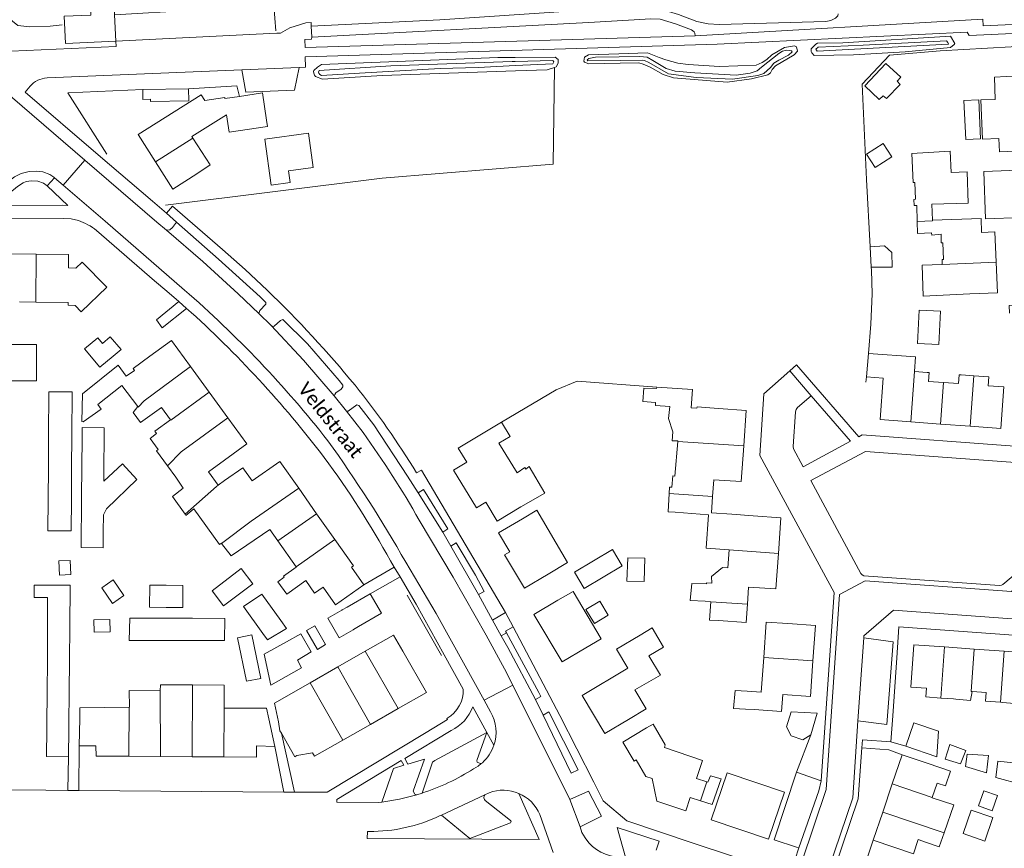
# Model space of a CAD drawing. Extents: x 177628 to 188968, y 384226 to 390673.
# Tile 206 of 256: x 183897 to 184075, y 386119 to 386269. Entities that reach past the tile are written whole.
import ezdxf

# ---------------------------------------------------------------- set-up
doc = ezdxf.new("R2010")
doc.units = 0
for name, color, linetype, lineweight in [('B01_F', 14, 'Continuous', 9), ('B01_T', 14, 'Continuous', 9), ('B02_F', 14, 'Continuous', 9), ('B02_T', 14, 'Continuous', 9), ('B07_D', 14, 'Continuous', 9), ('B11_F', 14, 'Continuous', 9), ('B11_S', 14, 'Continuous', 9), ('B14_F', 14, 'Continuous', 9), ('T01_F', 253, 'Continuous', 9), ('T02_F', 253, 'RASTER', 9), ('T03_F', 253, 'Continuous', 9), ('T04_F', 253, 'HAAG', 9), ('T04_T', 253, 'HAAG', 9), ('T05_F', 253, 'Continuous', 9), ('T05_T', 253, 'Continuous', 9), ('T09_F', 253, 'Continuous', 9), ('T13_F', 253, 'Continuous', 9), ('T22_F', 253, 'Continuous', 9), ('T22_T', 253, 'Continuous', 9), ('V00_F', 8, 'Continuous', 9), ('V00_T', 8, 'Continuous', 9), ('W01_F', 253, 'Continuous', 9), ('Z06', 7, 'Continuous', 9)]:
    doc.layers.add(name, color=color, linetype=linetype, lineweight=lineweight)
doc.styles.add('Legend', font='calibri.ttf')
doc.linetypes.add('HAAG', pattern='A,4,-1,[5,TOPOCAD.SHX,S=0.35,R=0,X=-0.35,Y=-0.35],-1', length=6)
doc.linetypes.add('RASTER', pattern='A,4,-1,[4,TOPOCAD.SHX,S=0.5,R=0,X=-0.5,Y=0],-1', length=6)

msp = doc.modelspace()

# ---------------------------------------------------------------- linework, layer by layer
at = {"layer": 'B01_F', "linetype": 'Continuous'}
for points in [[(184065.568, 386241.124), (184065.387, 386244.98), (184058.454, 386244.587)], [(183908.136, 386215.86), (183912.773, 386220.362), (183908.31, 386224.907), (183907.176, 386223.802), (183905.82, 386223.823)], [(184068.91, 386219.13), (184064.133, 386218.903)], [(183908.334, 386201.062), (183914.823, 386206.252), (183916.249, 386204.215), (183917.756, 386205.282)], [(184018.53, 386198.5), (184019.554, 386198.431)], [(183987.67, 386180.56), (183992.043, 386183.07)], [(184022.175, 386179.468), (184025.84, 386179.22)], [(183959.524, 386154.418), (183964.647, 386157.356), (183966.308, 386154.44)], [(183954.554, 386151.568), (183959.524, 386154.418)], [(183949.546, 386148.697), (183954.554, 386151.568)], [(183943.834, 386141.643), (183943.098, 386144.999), (183949.546, 386148.697)], [(183907.898, 386144.175), (183907.865, 386142.24)], [(183941.64, 386144.086), (183942.05, 386142.16)], [(184020.172, 386127.346), (184018.336, 386127.935)]]:
    msp.add_lwpolyline(points, dxfattribs=at)
at = {"layer": 'B01_T', "linetype": 'Continuous'}
for points in [[(183936.779, 386254.904), (183934.11, 386254.51), (183934.09, 386254.7), (183930.5, 386254.15), (183929.84, 386255.18), (183918.429, 386248.005), (183921.581, 386243.058)], [(183941.68, 386250.574), (183940.95, 386255.52), (183936.779, 386254.904)], [(184073.496, 386254.339), (184070.93, 386254.26), (184071.203, 386247.165), (184074.201, 386247.28), (184074.294, 386244.882), (184079.81, 386245.095)], [(183928.33, 386247.358), (183928.156, 386247.628), (183934.44, 386251.534), (183934.904, 386248.4), (183941.849, 386249.426), (183941.68, 386250.574)], [(183929.05, 386240.866), (183931.461, 386242.489), (183928.33, 386247.358)], [(183921.581, 386243.058), (183924.73, 386238.115), (183929.05, 386240.866)], [(184062.177, 386232.479), (184062.054, 386235.356), (184068.64, 386235.57), (184068.43, 386241.23), (184065.568, 386241.124)], [(184073.685, 386224.85), (184073.46, 386230.35), (184071.072, 386230.265), (184070.981, 386232.793), (184062.177, 386232.479)], [(183894.22, 386226.384), (183899.95, 386226.325)], [(183899.95, 386226.325), (183905.845, 386226.264), (183905.82, 386223.823)], [(184068.91, 386219.13), (184073.91, 386219.34), (184073.685, 386224.85)], [(183899.887, 386217.657), (183896.949, 386217.687)], [(183905.755, 386217.596), (183899.887, 386217.657)], [(183920.519, 386207.849), (183924.448, 386210.713), (183927.915, 386205.956)], [(183917.756, 386205.282), (183917.495, 386205.64), (183920.519, 386207.849)], [(183927.915, 386205.956), (183931.277, 386201.344)], [(184058.906, 386205.065), (184061.2, 386204.9)], [(184064.154, 386203.082), (184061.48, 386203.28), (184061.59, 386204.87), (184061.2, 386204.9)], [(184067.38, 386204.45), (184066.98, 386204.48), (184066.87, 386202.88), (184064.154, 386203.082)], [(184069.633, 386204.287), (184067.38, 386204.45)], [(184068.975, 386195.182), (184074.53, 386194.78), (184075.1, 386202.29), (184072.26, 386202.49), (184072.371, 386204.09), (184069.633, 386204.287)], [(184053.24, 386203.87), (184052.68, 386196.36), (184058.248, 386195.957)], [(183931.277, 386201.344), (183934.648, 386196.718)], [(184012.26, 386202.26), (184012.241, 386201.98)], [(184018.53, 386198.5), (184018.75, 386201.81), (184012.26, 386202.26)], [(184014.619, 386198.765), (184012.03, 386198.94), (184012.065, 386199.441)], [(183922.663, 386198.55), (183924.27, 386196.345)], [(184019.554, 386198.431), (184019.57, 386198.66), (184023.47, 386198.39)], [(184023.47, 386198.39), (184028.46, 386198.04), (184028.01, 386191.59)], [(183924.27, 386196.345), (183921.441, 386194.283), (183921.77, 386193.832), (183920.577, 386192.962), (183922.045, 386190.95)], [(183934.648, 386196.718), (183938.11, 386191.969), (183934.068, 386189.023)], [(183977.902, 386188.654), (183976.355, 386191.224), (183984.151, 386195.917)], [(183984.151, 386195.917), (183985.722, 386193.327)], [(184058.248, 386195.957), (184063.611, 386195.57)], [(184063.611, 386195.57), (184068.975, 386195.182)], [(184028.01, 386191.59), (184027.56, 386185.15), (184022.59, 386185.49), (184022.38, 386182.447)], [(183934.068, 386189.023), (183931.155, 386186.9)], [(183939.059, 386185.298), (183944.046, 386188.81), (183947.482, 386183.932)], [(183987.67, 386180.56), (183983.39, 386177.98), (183981.33, 386181.41), (183979.64, 386180.36), (183975.52, 386187.22), (183977.902, 386188.654)], [(183925.216, 386185.939), (183923.718, 386187.994)], [(183931.155, 386186.9), (183932.901, 386184.476)], [(183932.901, 386184.476), (183934.06, 386185.312)], [(183947.482, 386183.932), (183950.722, 386179.333)], [(184022.38, 386182.447), (184022.175, 386179.468)], [(183950.722, 386179.333), (183954.02, 386174.651)], [(183987.96, 386178.424), (183990.55, 386179.95), (183996.15, 386170.46), (183992.63, 386168.374)], [(184017.13, 386179.47), (184015.59, 386179.58)], [(184021.653, 386179.137), (184017.13, 386179.47)], [(184025.84, 386179.22), (184029.74, 386178.93)], [(183992.63, 386168.374), (183988.331, 386165.821), (183984.739, 386171.869), (183985.699, 386172.439), (183983.661, 386175.871), (183987.96, 386178.424)], [(184034.28, 386172.126), (184034.73, 386178.56), (184029.74, 386178.93)], [(183943.703, 386174.384), (183942.236, 386176.467)], [(183946.998, 386169.704), (183943.703, 386174.384)], [(183959.293, 386166.466), (183957.053, 386169.645), (183957.383, 386169.877), (183954.02, 386174.651)], [(184025.122, 386169.542), (184025.364, 386172.81)], [(184028.674, 386162.968), (184028.87, 386166.02), (184033.83, 386165.7), (184034.28, 386172.126)], [(183947.035, 386169.652), (183946.998, 386169.704)], [(183951.916, 386166.03), (183950.357, 386164.934), (183948.755, 386167.209)], [(184021.276, 386166.619), (184021.29, 386166.82), (184022.228, 386166.75)], [(183955.17, 386163.562), (183954.159, 386162.85), (183951.916, 386166.03)], [(183955.17, 386163.562), (183959.293, 386166.466)], [(183994.35, 386163.64), (183997.13, 386165.24), (184002.23, 386156.65), (183999.45, 386155.05)], [(183999.45, 386155.05), (183995.15, 386152.5), (183990.05, 386161.09), (183994.35, 386163.64)], [(184022.04, 386163.34), (184021.06, 386163.46)], [(184036, 386159.44), (184032.09, 386159.69), (184031.639, 386153.26)], [(184009.27, 386157.34), (184011.45, 386158.64), (184013.51, 386155.17), (184010.84, 386153.57), (184012.93, 386150.11), (184008.31, 386147.42), (184010.38, 386143.99), (184007.16, 386142.08)], [(184040.55, 386152.653), (184041.02, 386159.11), (184036, 386159.44)], [(184009.27, 386157.34), (184004.97, 386154.79), (184007.02, 386151.34), (183998.77, 386146.43), (184002.85, 386139.52), (184007.16, 386142.08)], [(183965.45, 386144.023), (183970.577, 386146.944), (183966.308, 386154.44)], [(184064.372, 386155.189), (184058.78, 386155.59), (184058.27, 386147.94), (184061.11, 386147.73), (184060.99, 386146.14), (184063.709, 386145.944)], [(184069.746, 386154.803), (184064.372, 386155.189)], [(184075.119, 386154.418), (184069.746, 386154.803)], [(184080.49, 386151.97), (184080.66, 386154.02), (184075.119, 386154.418)], [(184031.639, 386153.26), (184031.2, 386146.99), (184028.61, 386147.17)], [(184029.89, 386143.85), (184034.88, 386143.51), (184035.1, 386146.56), (184040.08, 386146.2), (184040.55, 386152.653)], [(184069.327, 386147.145), (184071.88, 386146.96), (184071.77, 386145.37), (184074.456, 386145.176)], [(184063.709, 386145.944), (184065.98, 386145.78)], [(184066.38, 386145.75), (184065.98, 386145.78)], [(183960.461, 386141.182), (183965.45, 386144.023)], [(184029.89, 386143.85), (184028.36, 386143.95)], [(184074.456, 386145.176), (184074.769, 386145.153)], [(183907.865, 386142.24), (183907.78, 386137.28)], [(183942.05, 386142.16), (183943.14, 386137.17)], [(183943.834, 386141.643), (183944.095, 386140.019), (183944.345, 386139.581)], [(183955.439, 386138.32), (183960.461, 386141.182)], [(184010.439, 386140.531), (184006.15, 386137.96), (184008.2, 386134.54), (184008.54, 386134.74), (184010.32, 386131.76), (184011.47, 386131.35), (184012.3, 386127.251), (184017.51, 386125.49), (184018.336, 386127.935)], [(184010.439, 386140.531), (184011.621, 386141.225), (184013.823, 386137.497), (184013.667, 386136.961), (184020.535, 386134.646), (184019.481, 386131.375)], [(183944.345, 386139.581), (183946.798, 386135.275), (183947.123, 386135.556), (183950, 386135.993), (183950.335, 386135.413), (183955.439, 386138.32)], [(183907.78, 386137.28), (183910.79, 386137.29), (183910.85, 386135.42), (183916.728, 386135.388)], [(183943.14, 386137.17), (183939.85, 386137.28), (183939.83, 386135.26), (183933.96, 386135.292)], [(183916.728, 386135.388), (183922.45, 386135.356)], [(183922.45, 386135.356), (183928.201, 386135.324)], [(183928.201, 386135.324), (183933.96, 386135.292)], [(184054.889, 386130.393), (184056.67, 386135.67)], [(184056.67, 386135.67), (184061.41, 386134.08)], [(184061.41, 386134.08), (184065.43, 386132.73), (184064.52, 386130.03), (184063, 386130.53), (184062.136, 386127.947)], [(184032.48, 386120.38), (184035.4, 386128.89), (184025.04, 386132.42), (184022.15, 386123.9), (184032.48, 386120.38)], [(184053.171, 386125.302), (184054.889, 386130.393)], [(184062.136, 386127.947), (184062.112, 386127.876)], [(184051.453, 386120.212), (184053.171, 386125.302)], [(184058.46, 386111.98), (184049.67, 386114.93), (184051.453, 386120.212)], [(184061.08, 386119.79), (184059.57, 386120.3), (184058.718, 386117.76)]]:
    msp.add_lwpolyline(points, dxfattribs=at)
at = {"layer": 'B02_F', "linetype": 'Continuous'}
for points in [[(184067.861, 386254.144), (184070.537, 386254.27), (184070.869, 386247.225), (184068.193, 386247.099), (184067.861, 386254.144)], [(183950.098, 386242.045), (183949.252, 386248.23), (183941.365, 386247.151), (183942.506, 386238.813), (183945.957, 386239.285)], [(183911.945, 386210.177), (183911.109, 386211.187), (183908.704, 386209.195)], [(183911.477, 386205.847), (183913.882, 386207.839)], [(183893.929, 386203.381), (183900.027, 386203.369)], [(183902.213, 386193.432), (183902.265, 386201.398), (183906.467, 386201.37)], [(183902.176, 386187.709), (183902.213, 386193.432)], [(183902.139, 386181.985), (183902.176, 386187.709)], [(183902.102, 386176.228), (183902.139, 386181.985)], [(183904.101, 386170.8), (183904.205, 386168.22), (183906.251, 386168.302)], [(183906.051, 386158.689), (183906.126, 386166.355), (183899.624, 386166.364), (183899.581, 386164.153)], [(183952.759, 386160.382), (183955.298, 386161.858)], [(183955.298, 386161.858), (183955.355, 386161.891)], [(183944.227, 386159.962), (183945.244, 386158.518), (183941.814, 386156.456), (183940.967, 386157.647)], [(183905.994, 386152.899), (183906.051, 386158.689)], [(183952.347, 386155.616), (183950.39, 386159.031), (183948.9, 386158.178), (183950.857, 386154.763)], [(183957.307, 386158.322), (183954.787, 386156.856)], [(183957.408, 386158.381), (183957.307, 386158.322)], [(183939.015, 386157.374), (183940.615, 386149.511)], [(183945.285, 386156.147), (183941.203, 386153.862), (183942.464, 386148.247)], [(183949.732, 386154.319), (183947.864, 386157.59), (183945.285, 386156.147)], [(183905.935, 386146.929), (183905.994, 386152.899)], [(183905.88, 386141.371), (183905.935, 386146.929)], [(184036.581, 386143.435), (184041.287, 386143.181), (184040.151, 386139.263)], [(183905.878, 386141.136), (183905.88, 386141.371)], [(184057.375, 386137.241), (184058.798, 386141.426), (184063.269, 386139.916), (184062.942, 386135.311), (184057.375, 386137.241)], [(184040.151, 386139.263), (184038.682, 386138.4), (184036.6, 386139.089)], [(184067.224, 386134.05), (184064.459, 386134.904), (184065.301, 386137.544)], [(184071.939, 386132.375), (184068.169, 386133.553), (184068.449, 386135.791)], [(184023.904, 386131.307), (184022.308, 386126.661), (184020.172, 386127.346)]]:
    msp.add_lwpolyline(points, dxfattribs=at)
at = {"layer": 'B02_T', "linetype": 'Continuous'}
for points in [[(183914.387, 386264.889), (183905.297, 386264.457), (183905.062, 386269.402), (183909.876, 386269.631), (183909.175, 386284.386), (183913.451, 386284.589), (183914.159, 386269.683)], [(183914.159, 386269.683), (183914.385, 386264.925)], [(183914.387, 386264.889), (183914.385, 386264.925)], [(183927.533, 386256.283), (183919.258, 386256.143)], [(183919.258, 386256.143), (183919.289, 386254.354)], [(183927.57, 386254.118), (183927.533, 386256.283)], [(183912.263, 386191.906), (183912.291, 386194.886), (183908.295, 386194.923), (183908.268, 386191.943)], [(183908.268, 386191.943), (183908.239, 386188.94)], [(183912.235, 386188.902), (183912.263, 386191.906)], [(183908.121, 386176.163), (183908.148, 386179.17)], [(183912.143, 386179.133), (183912.115, 386176.133)], [(183912.115, 386176.133), (183912.087, 386173.139), (183908.092, 386173.176), (183908.121, 386176.163)], [(184004.27, 386172.83), (184006.02, 386169.89), (183999.14, 386165.81), (183997.39, 386168.76), (184004.27, 386172.83)], [(183923.495, 386162.354), (183920.492, 386162.372), (183920.516, 386166.375), (183923.519, 386166.357)], [(183926.521, 386166.339), (183926.497, 386162.335), (183923.495, 386162.354)], [(183923.519, 386166.357), (183926.521, 386166.339)], [(183940.804, 386164.783), (183944.227, 386159.962)], [(183956.277, 386162.427), (183960.421, 386164.837)], [(183960.421, 386164.837), (183962.465, 386161.322), (183958.291, 386158.894)], [(184023.44, 386159.96), (184021.82, 386160.06), (184022.04, 386163.34)], [(183940.967, 386157.647), (183937.502, 386162.529)], [(183955.355, 386161.891), (183956.277, 386162.427)], [(184023.44, 386159.96), (184028.46, 386159.64), (184028.674, 386162.968)], [(183958.291, 386158.894), (183957.408, 386158.381)], [(183905.794, 386135.287), (183901.819, 386135.344), (183901.89, 386140.35)], [(183901.89, 386140.35), (183901.902, 386141.193)], [(183905.866, 386140.295), (183905.794, 386135.287)], [(183905.878, 386141.136), (183905.866, 386140.295)]]:
    msp.add_lwpolyline(points, dxfattribs=at)
at = {"layer": 'B07_D', "linetype": 'Continuous'}
for points in [[(183928.33, 386247.358), (183921.581, 386243.058)], [(184059.404, 386232.263), (184062.182, 386232.368), (184062.177, 386232.479)], [(183899.887, 386217.657), (183899.95, 386226.325)], [(184063.911, 386224.46), (184073.685, 386224.85)], [(183918.362, 386198.733), (183918.435, 386198.635), (183919.485, 386199.78), (183927.915, 386205.956)], [(184058.248, 386195.957), (184058.906, 386205.065)], [(184069.633, 386204.287), (184068.975, 386195.182)], [(184063.611, 386195.57), (184064.154, 386203.082)], [(183924.27, 386196.345), (183924.324, 386196.271), (183931.277, 386201.344)], [(183923.718, 386187.994), (183926.215, 386190.547), (183934.648, 386196.718)], [(184016.067, 386192.415), (184028.01, 386191.59)], [(183926.924, 386179.231), (183932.597, 386184.26), (183932.901, 386184.476)], [(183933.537, 386173.94), (183938.902, 386178.002), (183947.482, 386183.932)], [(184014.527, 386182.981), (184022.38, 386182.447)], [(183943.703, 386174.384), (183950.722, 386179.333)], [(183954.02, 386174.651), (183946.998, 386169.704)], [(184025.364, 386172.81), (184034.28, 386172.126)], [(184022.04, 386163.34), (184022.044, 386163.395), (184028.674, 386162.968)], [(183959.524, 386154.418), (183965.45, 386144.023)], [(184063.709, 386145.944), (184064.372, 386155.189)], [(184069.746, 386154.803), (184069.197, 386147.154), (184069.327, 386147.145)], [(184075.119, 386154.418), (184074.456, 386145.176)], [(184031.639, 386153.26), (184040.55, 386152.653)], [(183954.554, 386151.568), (183956.175, 386148.67), (183960.461, 386141.182)], [(183922.45, 386135.356), (183922.437, 386147.236)], [(183928.201, 386135.324), (183928.248, 386148.307)], [(183949.546, 386148.697), (183955.439, 386138.32)], [(183916.728, 386135.388), (183916.781, 386144.267)], [(183933.96, 386135.292), (183933.966, 386144.132)], [(184020.172, 386127.346), (184021.35, 386130.79)], [(184054.889, 386130.393), (184062.136, 386127.947)], [(184053.171, 386125.302), (184064.273, 386121.555)], [(184051.453, 386120.212), (184058.718, 386117.76)]]:
    msp.add_lwpolyline(points, dxfattribs=at)
at = {"layer": 'B11_F', "linetype": 'Continuous'}
for points in [[(184063.911, 386224.46), (184060.321, 386224.326), (184060.481, 386218.749), (184064.133, 386218.903)], [(183918.362, 386198.733), (183915.494, 386202.571), (183911.116, 386199.109), (183911.725, 386198.266), (183908.478, 386195.945), (183908.264, 386196.005), (183908.334, 386201.062)], [(183917.52, 386197.637), (183918.362, 386198.733)], [(184079.561, 386142.917), (184079.737, 386145.915), (184077.156, 386146.125), (184077.059, 386144.985), (184074.769, 386145.153)]]:
    msp.add_lwpolyline(points, dxfattribs=at)
at = {"layer": 'B11_S', "linetype": 'Continuous'}
for points in [[(184077.63, 386258.25), (184077.624, 386258.594), (184073.37, 386258.353), (184073.496, 386254.339)], [(184058.454, 386244.587), (184058.658, 386239.314), (184059.004, 386239.331), (184059.083, 386236.264), (184058.804, 386236.244), (184058.828, 386235.144), (184059.322, 386235.171), (184059.404, 386232.263)], [(184059.404, 386232.263), (184059.466, 386230.052), (184062.005, 386230.184), (184062.054, 386229.786), (184063.725, 386229.948), (184063.743, 386228.364), (184064.034, 386228.351), (184064.145, 386225.35), (184063.899, 386225.341), (184063.911, 386224.46)], [(183908.136, 386215.86), (183907.051, 386217.025), (183905.75, 386217.067), (183905.755, 386217.596)], [(184050.21, 386204.085), (184050.565, 386208.346)], [(184050.565, 386208.346), (184059.099, 386207.729), (184058.906, 386205.065)], [(184053.24, 386203.87), (184050.21, 386204.085)], [(184012.065, 386199.441), (184009.765, 386199.649), (184009.926, 386202.055), (184012.241, 386201.98)], [(183922.663, 386198.55), (183918.859, 386195.815), (183917.52, 386197.637)], [(184016.067, 386192.415), (184016.074, 386192.503), (184015.084, 386192.536), (184015.173, 386194.146), (184014.393, 386196.574), (184014.619, 386198.765)], [(183992.043, 386183.07), (183989.178, 386187.888), (183988.569, 386187.381), (183988.38, 386187.72), (183987.027, 386186.743), (183983.708, 386192.104), (183985.722, 386193.327)], [(184014.527, 386182.981), (184014.587, 386184.13), (184015.032, 386184.119), (184015.189, 386186.168), (184015.575, 386186.119), (184016.067, 386192.415)], [(183923.718, 386187.994), (183921.761, 386190.732), (183922.045, 386190.95)], [(183934.06, 386185.312), (183937.392, 386187.662), (183939.059, 386185.298)], [(183925.216, 386185.939), (183926.571, 386183.955), (183924.623, 386182.414), (183926.924, 386179.231)], [(184015.59, 386179.58), (184014.354, 386179.687), (184014.527, 386182.981)], [(183926.924, 386179.231), (183927.068, 386179.031), (183928.482, 386180.215), (183933.175, 386173.731), (183933.497, 386173.993), (183933.537, 386173.94)], [(184025.364, 386172.81), (184021.228, 386173.101), (184021.653, 386179.137)], [(183933.537, 386173.94), (183935.243, 386171.687), (183942.236, 386176.467)], [(183948.755, 386167.209), (183945.305, 386164.771), (183943.711, 386166.999), (183944.878, 386167.837), (183944.755, 386168.032), (183947.035, 386169.652)], [(184022.228, 386166.75), (184022.175, 386167.926), (184024.164, 386169.567), (184025.122, 386169.542)], [(184021.06, 386163.46), (184018.348, 386163.627), (184018.632, 386166.715), (184021.276, 386166.619)], [(183916.781, 386144.267), (183916.865, 386144.268), (183916.827, 386147.291), (183922.437, 386147.236)], [(183922.437, 386147.236), (183922.445, 386148.362), (183928.248, 386148.307)], [(183928.248, 386148.307), (183933.983, 386148.252), (183933.966, 386144.132)], [(184028.61, 386147.17), (184026.44, 386147.303), (184026.145, 386144.051), (184028.36, 386143.95)], [(184066.38, 386145.75), (184069.079, 386145.524), (184069.327, 386147.145)], [(183907.898, 386144.175), (183916.781, 386144.267)], [(183933.966, 386144.132), (183941.64, 386144.086)], [(184019.481, 386131.375), (184021.35, 386130.79)], [(184062.112, 386127.876), (184066.031, 386126.626), (184064.273, 386121.555)], [(184064.273, 386121.555), (184063.39, 386119.01), (184061.08, 386119.79)]]:
    msp.add_lwpolyline(points, dxfattribs=at)
at = {"layer": 'B14_F', "linetype": 'Continuous'}
for points in [[(184049.92, 386256.837), (184052.533, 386254.32), (184053.248, 386255.015), (184053.852, 386254.49), (184056.335, 386257.055), (184055.764, 386257.674), (184056.421, 386258.388), (184053.755, 386260.844), (184049.92, 386256.837)], [(183919.289, 386254.354), (183920.666, 386254.378), (183920.673, 386254.001), (183927.57, 386254.118)], [(184051.826, 386242.041), (184050.262, 386244.431), (184053.259, 386246.368), (184054.82, 386243.939), (184051.826, 386242.041)], [(183950.098, 386242.045), (183945.662, 386241.438), (183945.957, 386239.285)], [(184050.925, 386227.684), (184053.491, 386227.833), (184054.804, 386226.601), (184054.856, 386223.957), (184051.075, 386223.968)], [(184051.075, 386223.968), (184050.925, 386227.684)], [(184059.777, 386216.189), (184059.475, 386210.171), (184063.321, 386209.977), (184063.623, 386215.995), (184059.777, 386216.189)], [(183913.882, 386207.839), (183915.324, 386209.034), (183913.388, 386211.372), (183911.945, 386210.177)], [(183893.972, 386207.379), (183895.36, 386207.876), (183895.395, 386209.989), (183900.051, 386209.96), (183900.027, 386203.369)], [(183911.477, 386205.847), (183908.704, 386209.195)], [(183906.467, 386201.37), (183906.415, 386193.417)], [(183906.415, 386193.417), (183906.378, 386187.69)], [(183908.167, 386181.17), (183908.239, 386188.94)], [(183912.216, 386185.24), (183915.567, 386188.359), (183918.178, 386185.494), (183912.675, 386180.184), (183912.143, 386179.133)], [(183912.235, 386188.902), (183912.216, 386185.24)], [(183906.378, 386187.69), (183906.341, 386181.968)], [(183906.341, 386181.968), (183906.304, 386176.2), (183902.102, 386176.228)], [(183908.148, 386179.17), (183908.167, 386181.17)], [(183906.251, 386168.302), (183906.147, 386170.882), (183904.101, 386170.8)], [(184007.059, 386171.356), (184010.13, 386171.281), (184009.984, 386167.049), (184006.853, 386167.118), (184007.059, 386171.356)], [(183937.071, 386169.392), (183931.796, 386165.36), (183933.895, 386162.614), (183939.17, 386166.646), (183937.071, 386169.392)], [(183913.93, 386167.332), (183911.839, 386165.906), (183913.762, 386163.087), (183915.853, 386164.513), (183913.93, 386167.332)], [(183902.04, 386158.642), (183902.042, 386164.124), (183899.581, 386164.153)], [(183940.804, 386164.783), (183937.502, 386162.529)], [(184000.998, 386159.423), (184003.506, 386160.951), (184001.953, 386163.499), (183999.445, 386161.971), (184000.998, 386159.423)], [(183913.364, 386157.942), (183910.48, 386157.867), (183910.422, 386160.088), (183913.307, 386160.163), (183913.364, 386157.942)], [(183916.904, 386160.419), (183916.786, 386156.346)], [(183922.44, 386160.404), (183916.904, 386160.419)], [(183928.275, 386160.388), (183922.44, 386160.404)], [(183928.266, 386156.347), (183934.059, 386156.347), (183934.107, 386160.372), (183928.275, 386160.388)], [(183954.787, 386156.856), (183952.759, 386160.382)], [(183902.039, 386154.149), (183902.04, 386158.642)], [(183916.786, 386156.346), (183922.422, 386156.346)], [(183922.422, 386156.346), (183928.266, 386156.347)], [(183940.615, 386149.511), (183938.014, 386148.982), (183936.414, 386156.845), (183939.015, 386157.374)], [(183949.732, 386154.319), (183947.236, 386152.786)], [(183952.347, 386155.616), (183950.857, 386154.763)], [(183901.968, 386146.951), (183902.035, 386152.859)], [(183902.035, 386152.859), (183902.036, 386152.969)], [(183902.036, 386152.969), (183902.039, 386154.149)], [(183947.236, 386152.786), (183948.015, 386151.441), (183942.464, 386148.247)], [(183901.904, 386141.354), (183901.968, 386146.951)], [(184036.581, 386143.435), (184035.736, 386140.723), (184036.6, 386139.089)], [(183901.902, 386141.193), (183901.904, 386141.354)], [(184065.301, 386137.544), (184068.207, 386136.473), (184067.224, 386134.05)], [(184068.449, 386135.791), (184072.313, 386135.529), (184071.939, 386132.375)], [(184078.627, 386130.306), (184078.513, 386130.246), (184073.617, 386131.559), (184074.01, 386134.483), (184079.077, 386133.982), (184078.627, 386130.306)], [(184021.35, 386130.79), (184021.547, 386130.728), (184021.976, 386131.833), (184023.904, 386131.307)], [(184072.997, 386125.53), (184070.503, 386126.395), (184071.458, 386129.141), (184073.952, 386128.276), (184072.997, 386125.53)], [(184069.181, 386125.629), (184073.096, 386124.281), (184071.636, 386120.046), (184067.721, 386121.394), (184069.181, 386125.629)]]:
    msp.add_lwpolyline(points, dxfattribs=at)
at = {"layer": 'T01_F', "linetype": 'Continuous'}
for points in [[(184087.404, 386258.459), (184087.243, 386264.216), (184076.415, 386263.85), (184063.571, 386263.143), (184054.404, 386262.358), (184049.456, 386257.14), (184050.261, 386239.833), (184050.925, 386227.684)], [(184051.075, 386223.968), (184051.111, 386223.414)], [(184051.282, 386219.126), (184051.111, 386223.414)], [(184051.282, 386219.126), (184051.008, 386213.653), (184050.565, 386208.346)], [(183984.151, 386195.917), (183994.075, 386201.78), (183997.892, 386203.308), (184012.26, 386202.26)], [(184050.21, 386204.085), (184050.134, 386203.172)], [(184040.151, 386139.263), (184037.57, 386132.49)]]:
    msp.add_lwpolyline(points, dxfattribs=at)
at = {"layer": 'T02_F', "linetype": 'RASTER'}
msp.add_lwpolyline([(183962.586, 386240.104), (183993.508, 386242.636), (183993.798, 386260.158)], dxfattribs=at)
at = {"layer": 'T03_F', "linetype": 'Continuous'}
msp.add_lwpolyline([(183927.533, 386256.283), (183936.274, 386256.817), (183936.779, 386254.904)], dxfattribs=at)
at = {"layer": 'T04_F', "linetype": 'HAAG'}
for points in [[(183962.586, 386240.104), (183923.359, 386235.223)], [(183921.736, 386214.433), (183925.787, 386217.76)]]:
    msp.add_lwpolyline(points, dxfattribs=at)
at = {"layer": 'T04_T', "linetype": 'HAAG'}
for points in [[(183919.258, 386256.143), (183905.673, 386255.573), (183912.765, 386244.443)], [(183921.016, 386235.924), (183911.202, 386244.343)], [(183910.896, 386230.589), (183921.411, 386221.49), (183923.613, 386219.641), (183925.787, 386217.76)], [(183977.25, 386147.58), (183973.819, 386153.777)], [(183970.536, 386139.71), (183974.427, 386142.063), (183974.313, 386142.246)], [(184000.874, 386130.685), (184002.59, 386127.32), (184006.87, 386123.68), (184018.71, 386119.724)]]:
    msp.add_lwpolyline(points, dxfattribs=at)
for centre, radius, start, end in [((183904.947, 386223.711), 9.093, 49.1432, 72.99341), ((183971.355, 386147.35), 5.899, 300.09197, 2.23203)]:
    msp.add_arc(centre, radius, start, end, dxfattribs=at)
at = {"layer": 'T05_F', "linetype": 'Continuous'}
for points in [[(183959.293, 386166.466), (183964.767, 386169.663)], [(183960.421, 386164.837), (183965.837, 386167.911)], [(183973.324, 386153.629), (183967.12, 386164.604)]]:
    msp.add_lwpolyline(points, dxfattribs=at)
at = {"layer": 'T05_T', "linetype": 'Continuous'}
for points in [[(184055.709, 386153.247), (184054.969, 386142.719)], [(183882.35, 386129.368), (183901.693, 386129.231)]]:
    msp.add_lwpolyline(points, dxfattribs=at)
at = {"layer": 'T09_F', "linetype": 'Continuous'}
for points in [[(184045.962, 386264.62), (184041.356, 386264.561), (184041.055, 386264.372), (184040.228, 386263.506), (184040.216, 386263.059), (184040.362, 386262.768), (184040.754, 386262.319), (184047.886, 386262.429), (184057.234, 386262.998), (184065.445, 386263.749), (184066.103, 386264.272), (184066.234, 386264.5), (184065.427, 386265.785), (184045.962, 386264.62)], [(184009.009, 386260.961), (184009.845, 386260.736), (184011.054, 386260.179), (184013.431, 386258.839), (184015.293, 386258.29), (184025.037, 386257.5), (184029.447, 386258.075), (184032.4, 386258.815), (184032.857, 386259.193), (184033.161, 386259.786), (184033.745, 386260.427), (184037.151, 386262.456), (184037.765, 386263.079), (184037.55, 386263.858), (184037.198, 386264.039), (184035.378, 386263.737), (184033.121, 386262.411), (184032.192, 386261.59), (184031.344, 386261.021), (184030.275, 386260.569), (184023.637, 386260.312), (184017.956, 386260.657), (184016.089, 386260.892), (184013.894, 386261.506), (184012.699, 386261.925), (184010.61, 386262.807), (184005.428, 386262.617)], [(183962.58, 386258.662), (183951.783, 386258.021), (183950.493, 386258.476), (183950.325, 386258.743), (183950.268, 386258.893), (183950.177, 386259.394), (183950.226, 386259.611), (183950.863, 386260.197), (183951.584, 386260.649), (183983.513, 386261.946), (183986.653, 386261.969)], [(183986.653, 386261.969), (183993.884, 386262.021), (183994.449, 386261.56), (183994.458, 386260.93), (183994.083, 386260.252), (183993.798, 386260.158)], [(184005.428, 386262.617), (183999.944, 386262.415), (183999.22, 386261.997), (183999.051, 386261.306), (183999.199, 386261.07), (183999.998, 386260.786), (184005.667, 386260.896)], [(183986.732, 386259.514), (183962.58, 386258.662)], [(183993.798, 386260.158), (183992.466, 386259.716), (183986.732, 386259.514)], [(184005.667, 386260.896), (184009.009, 386260.961)]]:
    msp.add_lwpolyline(points, dxfattribs=at)
at = {"layer": 'T13_F', "linetype": 'Continuous'}
msp.add_lwpolyline([(183904.696, 386267.845), (183902.477, 386267.597), (183898.844, 386267.51), (183896.638, 386267.754), (183891.393, 386271.972), (183890.525, 386274.313), (183891.478, 386275.798)], dxfattribs=at)
at = {"layer": 'T22_F', "linetype": 'Continuous'}
for points in [[(183937.92, 386255.639), (183946.709, 386256.05)], [(183922.774, 386212.969), (183921.736, 386214.433)]]:
    msp.add_lwpolyline(points, dxfattribs=at)
at = {"layer": 'T22_T', "linetype": 'Continuous'}
for points in [[(183927.194, 386216.512), (183925.787, 386217.76)], [(183965.837, 386167.911), (183964.767, 386169.663)], [(184049.5, 386138.4), (184049.396, 386136.934)], [(183905.721, 386129.202), (183907.678, 386129.188)], [(183944.778, 386128.926), (183946.718, 386128.912)]]:
    msp.add_lwpolyline(points, dxfattribs=at)
at = {"layer": 'V00_F', "linetype": 'Continuous'}
for points in [[(183949.74, 386267.63), (183972.994, 386268.772), (184005.378, 386270.94), (184010.499, 386271.189), (184011.786, 386271.033), (184016.185, 386269.713), (184019.557, 386268.489), (184021.605, 386268.069), (184023.583, 386267.938), (184042.868, 386268.478), (184043.798, 386268.654), (184044.603, 386269.087), (184045.015, 386269.495), (184045.11, 386269.832)], [(184008.174, 386268.77), (184011.181, 386268.953), (184012.915, 386268.855), (184015.669, 386268.023), (184018.546, 386266.935), (184019.061, 386266.59), (184019.142, 386266.343), (184019.23, 386265.85)], [(183914.385, 386264.925), (183939.756, 386266.145), (183943.539, 386266.37)], [(183937.163, 386259.714), (183937.92, 386255.639)], [(183946.709, 386256.05), (183947.575, 386260.152)], [(183904.881, 386238.801), (183908.787, 386243.367)], [(183903.314, 386240.144), (183903.157, 386240.279), (183902.42, 386240.768), (183901.18, 386241.252), (183900.064, 386241.385), (183898.724, 386241.319), (183897.247, 386240.913), (183896.076, 386240.33), (183894.019, 386238.677)], [(183903.314, 386240.144), (183901.979, 386238.679)], [(183904.881, 386238.801), (183903.314, 386240.144)], [(183901.979, 386238.679), (183901.278, 386239.194), (183900.291, 386239.525), (183899.142, 386239.618), (183898.142, 386239.474), (183897.597, 386239.228), (183896.608, 386238.604), (183895.185, 386237.434), (183894.019, 386238.677)], [(183905.708, 386235.134), (183901.979, 386238.679)], [(183912.485, 386232.28), (183904.881, 386238.801)], [(183923.55, 386233.75), (183925.366, 386232.151)], [(183925.366, 386232.151), (183924.632, 386231.139), (183924.178, 386230.716), (183923.552, 386230.688)], [(183925.366, 386232.151), (183932.985, 386225.444), (183940.48, 386218.618), (183941.513, 386217.595), (183941.505, 386217.281), (183940.461, 386216.108), (183940.292, 386215.576)], [(183922.774, 386212.969), (183927.194, 386216.512)], [(183953.924, 386200.676), (183953.99, 386200.899), (183954.183, 386201.192), (183955.158, 386201.875), (183955.467, 386202.31), (183955.466, 386202.584), (183954.806, 386203.424), (183949.06, 386210.118), (183944.613, 386214.524), (183944.192, 386214.341), (183943.056, 386213.315), (183942.884, 386213.206), (183942.494, 386213.382)], [(183969.081, 386183.085), (183967.148, 386186.136), (183961.072, 386195.448), (183958.337, 386198.929), (183958.026, 386199.042), (183956.459, 386197.882), (183956.141, 386197.915)], [(183973.566, 386176.001), (183974.478, 386176.604), (183970.047, 386183.694), (183969.081, 386183.085)], [(183969.081, 386183.085), (183973.566, 386176.001)], [(183973.566, 386176.001), (183975.029, 386173.442)], [(183979.999, 386164.666), (183981.033, 386165.234), (183979.448, 386168.179), (183975.982, 386174.046), (183975.029, 386173.442)], [(183975.029, 386173.442), (183979.999, 386164.666)], [(183979.999, 386164.666), (183982.563, 386160.054)], [(183984.907, 386161.42), (183982.563, 386160.054)], [(183982.563, 386160.054), (183984.135, 386157.221)], [(183986.272, 386158.823), (183984.907, 386158.041), (183985.08, 386157.725)], [(183985.08, 386157.725), (183984.135, 386157.221)], [(183984.135, 386157.221), (183985.315, 386155.094), (183990.311, 386145.709)], [(183990.311, 386145.709), (183991.324, 386146.245), (183990.963, 386146.959), (183985.08, 386157.725)], [(184049.726, 386156.859), (184055.048, 386156.143), (184053.939, 386141.175), (184048.692, 386141.839)], [(183981.038, 386145.545), (183986.21, 386148.279)], [(183991.737, 386142.867), (183990.311, 386145.709)], [(183991.737, 386142.867), (183996.806, 386132.364), (183998.061, 386132.926), (183992.754, 386143.417), (183991.737, 386142.867)], [(183944.345, 386139.581), (183946.718, 386128.912)], [(183981.538, 386139.693), (183972.102, 386134.605), (183971.704, 386134.325), (183969.836, 386128.735)], [(183980.489, 386134.07), (183980.224, 386134.123), (183979.777, 386134.329), (183979.722, 386134.553), (183979.75, 386134.829), (183981.538, 386139.693)], [(183907.78, 386137.28), (183907.678, 386129.188)], [(183943.14, 386137.17), (183944.778, 386128.926)], [(184049.396, 386136.934), (184054.288, 386136.546), (184056.67, 386135.67)], [(184057.375, 386137.241), (184054.64, 386138.04)], [(183905.794, 386135.287), (183905.721, 386129.202)], [(183967.246, 386133.987), (183966.68, 386135.009)], [(183968.877, 386128.438), (183968.482, 386128.563), (183968.179, 386129.09), (183970.268, 386134.891), (183967.246, 386133.987)], [(183966.496, 386133.763), (183964.634, 386133.206), (183962.522, 386127.107)], [(183966.496, 386133.763), (183966.018, 386134.609)], [(183980.726, 386134.238), (183980.489, 386134.07)], [(184038.002, 386118.792), (184041.62, 386129.145), (184042.02, 386130.95)], [(183981.144, 386128.399), (183981.016, 386128.216), (183981.003, 386127.881), (183981.101, 386127.596), (183981.22, 386127.406), (183985.809, 386123.753), (183985.905, 386123.569), (183985.827, 386123.336), (183978.447, 386120.517), (183973.339, 386124.75)], [(184038.002, 386118.792), (184037.331, 386116.77), (184036.723, 386115.739), (184035.973, 386115.115), (184034.833, 386114.626), (184033.982, 386114.586), (184032.899, 386114.984)], [(184037.54, 386118.92), (184038.002, 386118.792)]]:
    msp.add_lwpolyline(points, dxfattribs=at)
at = {"layer": 'V00_T', "linetype": 'Continuous'}
for points in [[(183908.787, 386243.367), (183874.672, 386272.755), (183868.667, 386277.966)], [(183914.159, 386269.683), (183942.95, 386271.36), (183943.32, 386266.76)], [(184071.26, 386268.86), (184071.36, 386267.65), (184103.1, 386269.11), (184102.85, 386269.76), (184102.74, 386270.315)], [(183943.539, 386266.37), (183944.204, 386266.344), (183945.88, 386267.32), (183948.77, 386268.23), (183949.72, 386268.3), (183949.74, 386267.63)], [(183949.88, 386265.62), (184000, 386268.281), (184008.174, 386268.77)], [(184019.23, 386265.85), (184071.26, 386268.86)], [(183947.575, 386260.152), (183948.73, 386260.2), (183948.63, 386262.067), (184023.21, 386264.38), (184068.45, 386266.54), (184068.82, 386265.94), (184109.69, 386267.81)], [(183949.88, 386265.62), (183949.74, 386267.63)], [(183895.437, 386263.068), (183914.431, 386263.956), (183914.387, 386264.889)], [(184019.23, 386265.85), (183948.65, 386263.75), (183948.58, 386265.193), (183949.8, 386265.25), (183949.88, 386265.62)], [(183901.938, 386258.236), (183937.163, 386259.714)], [(183937.163, 386259.714), (183947.575, 386260.152)], [(183911.202, 386244.343), (183897.95, 386255.68), (183898.866, 386256.747)], [(183908.787, 386243.367), (183921.825, 386232.135), (183923.552, 386230.688)], [(184076.11, 386215.665), (184076.06, 386217.02), (184078.98, 386217.15), (184078.36, 386232.97), (184071.76, 386232.73), (184071.44, 386241.29), (184085.52, 386241.82), (184085.73, 386236.86), (184113.69, 386237.91)], [(183888.724, 386235.137), (183904.718, 386235.174), (183905.708, 386235.134)], [(183923.55, 386233.75), (183921.016, 386235.924)], [(183923.55, 386233.75), (183924.65, 386235.04), (183933.712, 386227.157), (183937.784, 386223.534), (183941.753, 386219.797)], [(183904.929, 386232.804), (183879.25, 386232.74), (183876.19, 386229.96), (183876.144, 386226.894)], [(183907.607, 386232.407), (183906.283, 386232.706), (183904.929, 386232.804)], [(183912.485, 386232.28), (183926.786, 386219.835)], [(183936.535, 386219.155), (183930.118, 386225.006), (183923.552, 386230.688)], [(183940.292, 386215.576), (183936.535, 386219.155)], [(183942.494, 386213.382), (183940.292, 386215.576)], [(183953.924, 386200.676), (183948.356, 386207.161), (183942.494, 386213.382)], [(184147.762, 386208.128), (184152.23, 386190.63), (184149.62, 386153.11), (184083.84, 386157.79), (184084, 386159.77), (184055.14, 386161.84), (184049.75, 386157.21), (184049.726, 386156.859)], [(184036.339, 386205.201), (184037.55, 386206.27), (184048.817, 386193.267), (184049.43, 386193.6), (184076.99, 386191.57), (184076.875, 386194.708)], [(184042.02, 386130.95), (184044.37, 386165.03), (184030.93, 386189.87), (184031.65, 386201.06), (184036.339, 386205.201)], [(184040.234, 386200.683), (184036.339, 386205.201)], [(183956.141, 386197.915), (183953.924, 386200.676)], [(184040.234, 386200.683), (184047.323, 386192.456), (184038.78, 386187.82), (184037.01, 386191.07), (184036.94, 386191.52), (184037.377, 386197.748)], [(184040.234, 386200.683), (184037.768, 386198.533)], [(183959.122, 386194.027), (183956.141, 386197.915)], [(184037.768, 386198.533), (184037.495, 386198.179), (184037.377, 386197.748)], [(184082.603, 386195.788), (184082.8, 386190.2), (184081.68, 386169.78), (184076.49, 386165.26), (184050.001, 386167.16), (184045.35, 386164.67), (184042.92, 386129.36), (184038.536, 386116.309)], [(184049.206, 386168.523), (184049.438, 386168.251), (184049.763, 386168.101), (184074.317, 386166.334), (184074.638, 386166.372), (184074.921, 386166.529), (184080.591, 386171.273), (184080.834, 386171.577), (184080.938, 386171.951), (184082.09, 386188.24), (184050.08, 386190.62), (184040.13, 386185.31), (184049.206, 386168.523)], [(183984.907, 386161.42), (183969.688, 386187.211), (183968.82, 386186.7)], [(183981.41, 386157.34), (183975.44, 386167.81), (183969.292, 386178.176)], [(183964.767, 386169.663), (183964.081, 386170.768)], [(183966.857, 386170.538), (183972.374, 386161.227), (183977.6, 386151.75)], [(183965.837, 386167.911), (183968.743, 386162.957), (183973.819, 386153.777)], [(183984.907, 386161.42), (183986.272, 386158.823)], [(183986.272, 386158.823), (183994.71, 386142.77), (184000.874, 386130.685)], [(184127.16, 386148.65), (184127.45, 386153.65), (184056.1, 386158.81), (184055.709, 386153.247)], [(183986.21, 386148.279), (183984.724, 386151.254), (183981.41, 386157.34)], [(184049.726, 386156.859), (184048.692, 386141.839)], [(183977.6, 386151.75), (183981.038, 386145.545)], [(183996.54, 386127.6), (183986.21, 386148.279)], [(183981.038, 386145.545), (183982.21, 386143.43)], [(183978.989, 386144.359), (183981.538, 386139.693)], [(184048.692, 386141.839), (184047.73, 386127.86), (184043.277, 386114.724)], [(184054.969, 386142.719), (184054.64, 386138.04)], [(183966.68, 386135.009), (183975.09, 386140.08)], [(183946.718, 386128.912), (183952.61, 386128.87), (183970.536, 386139.71)], [(183981.538, 386139.693), (183982.798, 386137.392)], [(184054.64, 386138.04), (184049.5, 386138.4)], [(184049.396, 386136.934), (184048.74, 386127.72), (184044.39, 386114.82), (184044.18, 386113.49)], [(183962.522, 386127.107), (183961.86, 386127.03), (183954.403, 386127.103), (183954.36, 386127.58), (183966.018, 386134.609)], [(183980.489, 386134.07), (183979.955, 386133.632), (183979.111, 386133.134)], [(184037.54, 386118.92), (184033.5, 386120.26), (184037.57, 386132.49)], [(184037.57, 386132.49), (184042.02, 386130.95)], [(183901.693, 386129.231), (183905.721, 386129.202)], [(183907.678, 386129.188), (183944.778, 386128.926)], [(183987.311, 386128.685), (183990.98, 386120.3), (183959.89, 386120.53), (183959.92, 386121.782), (183960.229, 386121.781)], [(183968.877, 386128.438), (183965.727, 386127.643), (183962.522, 386127.107)], [(183969.836, 386128.735), (183968.877, 386128.438)], [(183973.339, 386124.75), (183981.144, 386128.399)], [(183981.144, 386128.399), (183981.96, 386128.78)], [(183996.54, 386127.6), (183999.92, 386129.08), (184002.27, 386124.54), (183998.431, 386122.612)], [(183996.54, 386127.6), (183998.431, 386122.612)], [(183972.982, 386124.583), (183973.339, 386124.75)], [(183993.527, 386118.001), (183991.127, 386124.835)], [(183999.999, 386119.721), (183999.299, 386120.609), (183998.731, 386121.588), (183998.431, 386122.612)], [(184012.18, 386118.389), (184012.73, 386120), (184005.14, 386122.52), (184006.621, 386117.152)], [(184018.71, 386119.724), (184032.899, 386114.984)]]:
    msp.add_lwpolyline(points, dxfattribs=at)
for centre, radius, start, end in [((183902.121, 386253.945), 4.295, 92.44077, 139.27821), ((183799.018, 386072.354), 195.129, 38.01017, 49.09631), ((183807.162, 386079.335), 194.536, 39.31392, 46.22283), ((183798.412, 386072.745), 193.012, 37.22455, 48.14698), ((183843.1, 386110.336), 147.095, 31.27494, 38.84018), ((183816.813, 386091.534), 175.376, 29.60634, 35.76211), ((183761.743, 386054.479), 235.672, 29.50241, 35.85334), ((183822.13, 386093.218), 161.753, 28.64837, 36.53231), ((183971.809, 386146.985), 7.645, 295.41308, 339.90771), ((183975.773, 386139.755), 7.412, 341.40598, 29.71824), ((183975.768, 386139.752), 7.415, 311.95624, 341.43845), ((183957.572, 386166.57), 39.773, 287.95962, 302.78902), ((183984.518, 386122.103), 7.15, 67.00599, 110.9598), ((183984.522, 386122.105), 7.147, 22.45971, 67.03206), ((183960.366, 386151.582), 29.802, 269.73737, 295.04609), ((184005.891, 386125.088), 7.97, 222.33377, 275.25878)]:
    msp.add_arc(centre, radius, start, end, dxfattribs=at)
at = {"layer": 'W01_F', "linetype": 'Continuous'}
for points in [[(184049.617, 386264.155), (184041.494, 386263.789), (184041.077, 386263.435), (184041.282, 386263.107), (184065.04, 386264.335), (184065.094, 386264.424), (184064.98, 386264.663), (184064.693, 386264.976), (184049.617, 386264.155)], [(184005.657, 386261.4), (184009.727, 386261.448), (184010.086, 386261.4), (184010.819, 386261.019), (184014.405, 386258.976), (184019.403, 386258.294), (184025.988, 386258.024), (184030.549, 386258.676), (184031.681, 386259.058), (184032.861, 386260.146), (184033.462, 386260.907), (184034.358, 386261.489), (184036.092, 386262.395), (184036.779, 386262.99), (184036.685, 386263.169), (184035.807, 386263.257), (184035.037, 386263.085), (184034.395, 386262.681), (184031.26, 386260.164)], [(183986.698, 386260.489), (183979.938, 386260.161), (183973.102, 386259.927), (183958.457, 386259.12), (183951.604, 386258.71), (183951.307, 386258.835), (183951.121, 386259.102), (183951.053, 386259.297), (183951.207, 386259.576), (183964.139, 386260.404), (183986.082, 386261.205)], [(183986.082, 386261.205), (183986.658, 386261.222)], [(183986.658, 386261.222), (183993.475, 386261.424), (183993.634, 386261.14), (183993.471, 386260.818), (183986.698, 386260.489)], [(184005.448, 386262.052), (184001.203, 386261.982), (183999.96, 386261.749), (183999.688, 386261.542), (183999.82, 386261.332), (184005.657, 386261.4)], [(184031.26, 386260.164), (184030.439, 386259.521), (184029.2, 386259.108), (184026.639, 386258.762), (184019.146, 386259.138), (184015.59, 386259.446), (184013.968, 386259.962), (184011.594, 386261.415), (184010.523, 386261.985), (184009.217, 386262.115), (184005.448, 386262.052)]]:
    msp.add_lwpolyline(points, dxfattribs=at)

# ---------------------------------------------------------------- texts
at = {"layer": 'Z06', "linetype": 'Continuous', "style": 'Legend'}
msp.add_text('Veldstraat', height=2.5, rotation=308.74928, dxfattribs=at).set_placement((183947.191, 386201.88))

doc.saveas('drawing.dxf')
